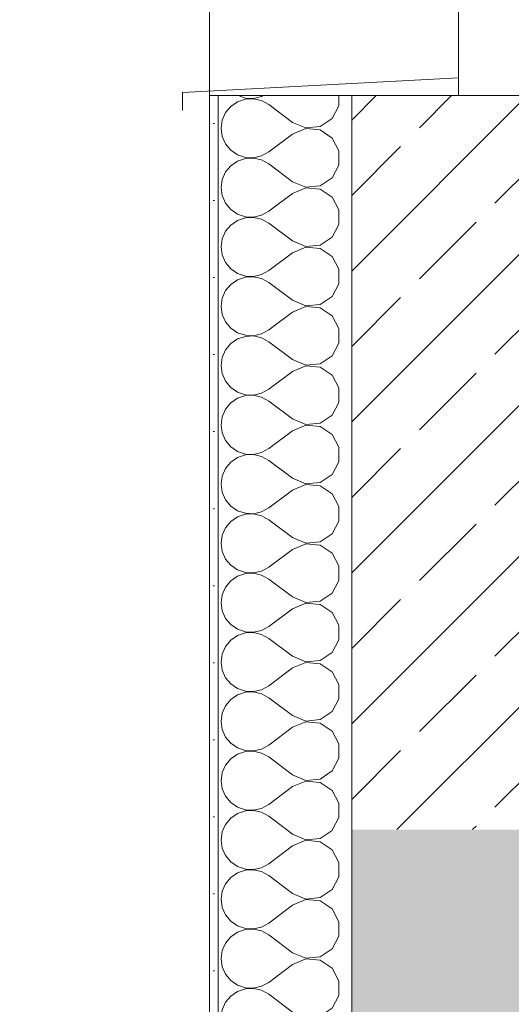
# Model space of a CAD drawing. Header units: metres. Extents: x -17.8 to 3.6, y -5.9 to 16.3.
# Tile 29 of 77: x -14.068 to -13.516, y 9.749 to 10.855. Entities that reach past the tile are written whole.
import ezdxf

# ---------------------------------------------------------------- set-up
doc = ezdxf.new("R2010")
doc.units = ezdxf.units.M
doc.header["$MEASUREMENT"] = 0
doc.linetypes.add('Wipeout_Contour', pattern=[1, 0, -1])
for name, color, linetype in [('152 - Bemaßung_ Beschriftung.Ausbau', 7, 'Continuous'), ('603 - Struktur.Bodenplatte_ Decke Roh', 7, 'Continuous'), ('604 - Struktur.Wand Aussen', 7, 'Continuous')]:
    doc.layers.add(name, color=color, linetype=linetype)
doc.styles.add('ERSTELLTER_STIL_1', font='txt')
doc.dimstyles.new('ERSTELLTER_STIL__1', dxfattribs={"dimtxt": 0.1, "dimasz": 0.0532, "dimexe": 0.18, "dimexo": 0.0625, "dimgap": 0, "dimtad": 1, "dimzin": 0, "dimdsep": 46, "dimtxsty": 'ERSTELLTER_STIL_1', "dimblk": 'ARROWHEAD_2', "dimblk1": 'ARROWHEAD_2', "dimblk2": 'ARROWHEAD_2', "dimcen": 0.09, "dimse1": 1, "dimse2": 1, "dimclrd": 7, "dimclre": 7, "dimclrt": 7, "dimazin": 0, "dimtfac": 1, "dimtdec": 4, "dimtmove": 0, "dimatfit": 3, "dimfxl": 1, "dimtolj": 1, "dimtzin": 0, "dimarcsym": 0})
doc.dimstyles.new('ERSTELLTER_STIL__2', dxfattribs={"dimtxt": 0.1, "dimasz": 0.0532, "dimexe": 0.18, "dimexo": 0.0625, "dimgap": 0, "dimtad": 1, "dimtih": 1, "dimtoh": 1, "dimzin": 0, "dimdsep": 46, "dimtxsty": 'ERSTELLTER_STIL_1', "dimblk": 'ARROWHEAD_2', "dimblk1": 'ARROWHEAD_2', "dimblk2": 'ARROWHEAD_2', "dimcen": 0.09, "dimse1": 1, "dimse2": 1, "dimclrd": 7, "dimclre": 7, "dimclrt": 7, "dimazin": 0, "dimtfac": 1, "dimtdec": 4, "dimtmove": 0, "dimatfit": 3, "dimfxl": 1, "dimtolj": 1, "dimtzin": 0, "dimarcsym": 0})
pattern_1 = [(0, (0, 0), (0, 0.08660254), [0, -0.05]), (0, (0.025, 0.0433), (0, 0.08660254), [0, -0.05])]
pattern_2 = [(45, (0, 0), (-0.0848528, 0.0848528), []), (45, (-0.04243, 0.04243), (-0.0848528, 0.0848528), [0.09, -0.03])]

# ---------------------------------------------------------------- blocks, each defined once
blk = doc.blocks.new('*X10')
at = {"layer": '604 - Struktur.Wand Aussen', "color": 7, "linetype": 'Continuous', "lineweight": 5}
for p, q in [((-13.8404, 9.9424), (-13.8417, 9.9333)), ((-13.8393, 9.945), (-13.8404, 9.9424)), ((-13.7617, 9.94), (-13.7683, 9.945)), ((-13.7617, 9.94), (-13.7467, 9.9337)), ((-13.7305, 9.9352), (-13.717, 9.9442)), ((-13.717, 9.9442), (-13.7166, 9.945)), ((-13.8417, 9.9333), (-13.8404, 9.9242)), ((-13.7467, 9.933), (-13.7617, 9.9267)), ((-13.7467, 9.9337), (-13.7305, 9.9352)), ((-13.7305, 9.9314), (-13.7467, 9.933)), ((-13.717, 9.9224), (-13.7305, 9.9314)), ((-13.8404, 9.9242), (-13.8367, 9.9158)), ((-13.7617, 9.9267), (-13.7883, 9.9067)), ((-13.7093, 9.9081), (-13.717, 9.9224)), ((-13.8367, 9.9158), (-13.8308, 9.9087)), ((-13.8308, 9.9087), (-13.8232, 9.9035)), ((-13.7964, 9.9022), (-13.7883, 9.9067)), ((-13.7093, 9.8919), (-13.7093, 9.9081)), ((-13.8232, 9.8965), (-13.8308, 9.8913)), ((-13.8232, 9.9035), (-13.8145, 9.9006)), ((-13.8145, 9.8994), (-13.8232, 9.8965)), ((-13.8145, 9.9006), (-13.8053, 9.9001)), ((-13.8053, 9.8999), (-13.8145, 9.8994)), ((-13.8053, 9.9001), (-13.7964, 9.9022)), ((-13.7964, 9.8978), (-13.8053, 9.8999)), ((-13.7883, 9.8933), (-13.7964, 9.8978)), ((-13.8367, 9.8842), (-13.8404, 9.8758)), ((-13.8308, 9.8913), (-13.8367, 9.8842)), ((-13.7617, 9.8733), (-13.7883, 9.8933)), ((-13.717, 9.8776), (-13.7093, 9.8919)), ((-13.8404, 9.8758), (-13.8417, 9.8667)), ((-13.7617, 9.8733), (-13.7467, 9.867)), ((-13.7305, 9.8686), (-13.717, 9.8776)), ((-13.8417, 9.8667), (-13.8404, 9.8576)), ((-13.7467, 9.8663), (-13.7617, 9.86)), ((-13.7467, 9.867), (-13.7305, 9.8686)), ((-13.7305, 9.8648), (-13.7467, 9.8663)), ((-13.717, 9.8558), (-13.7305, 9.8648)), ((-13.8404, 9.8576), (-13.8367, 9.8491)), ((-13.7617, 9.86), (-13.7883, 9.84)), ((-13.7093, 9.8415), (-13.717, 9.8558)), ((-13.8367, 9.8491), (-13.8308, 9.8421)), ((-13.8308, 9.8421), (-13.8232, 9.8369)), ((-13.7964, 9.8355), (-13.7883, 9.84)), ((-13.7093, 9.8252), (-13.7093, 9.8415)), ((-13.8232, 9.8298), (-13.8308, 9.8246)), ((-13.8232, 9.8369), (-13.8145, 9.8339)), ((-13.8145, 9.8328), (-13.8232, 9.8298)), ((-13.8145, 9.8339), (-13.8053, 9.8335)), ((-13.8053, 9.8332), (-13.8145, 9.8328)), ((-13.8053, 9.8335), (-13.7964, 9.8355)), ((-13.7964, 9.8311), (-13.8053, 9.8332)), ((-13.7883, 9.8267), (-13.7964, 9.8311)), ((-13.8367, 9.8175), (-13.8404, 9.8091)), ((-13.8308, 9.8246), (-13.8367, 9.8175)), ((-13.7617, 9.8067), (-13.7883, 9.8267)), ((-13.717, 9.8109), (-13.7093, 9.8252)), ((-13.8404, 9.8091), (-13.8417, 9.8)), ((-13.7617, 9.8067), (-13.7467, 9.8004)), ((-13.7305, 9.8019), (-13.717, 9.8109)), ((-13.8417, 9.8), (-13.8404, 9.7909)), ((-13.7467, 9.7996), (-13.7617, 9.7933)), ((-13.7467, 9.8004), (-13.7305, 9.8019)), ((-13.7305, 9.7981), (-13.7467, 9.7996)), ((-13.717, 9.7891), (-13.7305, 9.7981)), ((-13.8404, 9.7909), (-13.8367, 9.7825)), ((-13.7617, 9.7933), (-13.7883, 9.7733)), ((-13.7093, 9.7748), (-13.717, 9.7891)), ((-13.8367, 9.7825), (-13.8308, 9.7754)), ((-13.8308, 9.7754), (-13.8232, 9.7702)), ((-13.7964, 9.7689), (-13.7883, 9.7733)), ((-13.7093, 9.7585), (-13.7093, 9.7748)), ((-13.8232, 9.7631), (-13.8308, 9.7579)), ((-13.8232, 9.7702), (-13.8145, 9.7672)), ((-13.8145, 9.7661), (-13.8232, 9.7631)), ((-13.8145, 9.7672), (-13.8053, 9.7668)), ((-13.8053, 9.7665), (-13.8145, 9.7661)), ((-13.8053, 9.7668), (-13.7964, 9.7689)), ((-13.7964, 9.7645), (-13.8053, 9.7665)), ((-13.7883, 9.76), (-13.7964, 9.7645)), ((-13.8367, 9.7509), (-13.8404, 9.7424)), ((-13.8308, 9.7579), (-13.8367, 9.7509)), ((-13.7617, 9.74), (-13.7883, 9.76)), ((-13.717, 9.7442), (-13.7093, 9.7585)), ((-13.8404, 9.7424), (-13.8417, 9.7333)), ((-13.7617, 9.74), (-13.7467, 9.7337)), ((-13.7305, 9.7352), (-13.717, 9.7442)), ((-13.8417, 9.7333), (-13.8404, 9.7242)), ((-13.7467, 9.733), (-13.7617, 9.7267)), ((-13.7467, 9.7337), (-13.7305, 9.7352)), ((-13.7305, 9.7314), (-13.7467, 9.733)), ((-13.717, 9.7224), (-13.7305, 9.7314)), ((-13.8404, 9.7242), (-13.8367, 9.7158)), ((-13.7617, 9.7267), (-13.7883, 9.7067)), ((-13.7093, 9.7081), (-13.717, 9.7224)), ((-13.8367, 9.7158), (-13.8308, 9.7087)), ((-13.8308, 9.7087), (-13.8232, 9.7035)), ((-13.7964, 9.7022), (-13.7883, 9.7067)), ((-13.7093, 9.6919), (-13.7093, 9.7081)), ((-13.8232, 9.6965), (-13.8308, 9.6913)), ((-13.8232, 9.7035), (-13.8145, 9.7006)), ((-13.8145, 9.6994), (-13.8232, 9.6965)), ((-13.8145, 9.7006), (-13.8053, 9.7001)), ((-13.8053, 9.6999), (-13.8145, 9.6994)), ((-13.8053, 9.7001), (-13.7964, 9.7022)), ((-13.7964, 9.6978), (-13.8053, 9.6999)), ((-13.7883, 9.6933), (-13.7964, 9.6978)), ((-13.8367, 9.6842), (-13.8404, 9.6758)), ((-13.8308, 9.6913), (-13.8367, 9.6842)), ((-13.7617, 9.6733), (-13.7883, 9.6933)), ((-13.717, 9.6776), (-13.7093, 9.6919)), ((-13.8404, 9.6758), (-13.8417, 9.6667)), ((-13.7617, 9.6733), (-13.7467, 9.667)), ((-13.7305, 9.6686), (-13.717, 9.6776)), ((-13.8417, 9.6667), (-13.8404, 9.6576)), ((-13.7467, 9.6663), (-13.7617, 9.66)), ((-13.7467, 9.667), (-13.7305, 9.6686)), ((-13.7305, 9.6648), (-13.7467, 9.6663)), ((-13.717, 9.6558), (-13.7305, 9.6648)), ((-13.8404, 9.6576), (-13.8367, 9.6491)), ((-13.7617, 9.66), (-13.7883, 9.64)), ((-13.7093, 9.6415), (-13.717, 9.6558)), ((-13.8367, 9.6491), (-13.8308, 9.6421)), ((-13.8308, 9.6421), (-13.8232, 9.6369)), ((-13.7964, 9.6355), (-13.7883, 9.64)), ((-13.7093, 9.6252), (-13.7093, 9.6415)), ((-13.8232, 9.6298), (-13.8308, 9.6246)), ((-13.8232, 9.6369), (-13.8145, 9.6339)), ((-13.8145, 9.6328), (-13.8232, 9.6298)), ((-13.8145, 9.6339), (-13.8053, 9.6335)), ((-13.8053, 9.6332), (-13.8145, 9.6328)), ((-13.8053, 9.6335), (-13.7964, 9.6355)), ((-13.7964, 9.6311), (-13.8053, 9.6332)), ((-13.7883, 9.6267), (-13.7964, 9.6311)), ((-13.8367, 9.6175), (-13.8404, 9.6091)), ((-13.8308, 9.6246), (-13.8367, 9.6175)), ((-13.7617, 9.6067), (-13.7883, 9.6267)), ((-13.717, 9.6109), (-13.7093, 9.6252)), ((-13.8404, 9.6091), (-13.8417, 9.6)), ((-13.7617, 9.6067), (-13.7467, 9.6004)), ((-13.7305, 9.6019), (-13.717, 9.6109)), ((-13.8417, 9.6), (-13.8404, 9.5909)), ((-13.7467, 9.5996), (-13.7617, 9.5933)), ((-13.7467, 9.6004), (-13.7305, 9.6019)), ((-13.7305, 9.5981), (-13.7467, 9.5996)), ((-13.717, 9.5891), (-13.7305, 9.5981)), ((-13.8404, 9.5909), (-13.8367, 9.5825)), ((-13.7617, 9.5933), (-13.7883, 9.5733)), ((-13.7093, 9.5748), (-13.717, 9.5891)), ((-13.8367, 9.5825), (-13.8308, 9.5754)), ((-13.8308, 9.5754), (-13.8232, 9.5702)), ((-13.7964, 9.5689), (-13.7883, 9.5733)), ((-13.7093, 9.5585), (-13.7093, 9.5748)), ((-13.8232, 9.5631), (-13.8308, 9.5579)), ((-13.8232, 9.5702), (-13.8145, 9.5672)), ((-13.8145, 9.5661), (-13.8232, 9.5631)), ((-13.8145, 9.5672), (-13.8053, 9.5668)), ((-13.8053, 9.5665), (-13.8145, 9.5661)), ((-13.8053, 9.5668), (-13.7964, 9.5689)), ((-13.7964, 9.5645), (-13.8053, 9.5665)), ((-13.7883, 9.56), (-13.7964, 9.5645)), ((-13.8308, 9.5579), (-13.8367, 9.5509)), ((-13.7617, 9.54), (-13.7883, 9.56)), ((-13.717, 9.5442), (-13.7093, 9.5585)), ((-13.8404, 9.5424), (-13.8417, 9.5333)), ((-13.8367, 9.5509), (-13.8404, 9.5424)), ((-13.7617, 9.54), (-13.7467, 9.5337)), ((-13.7305, 9.5352), (-13.717, 9.5442)), ((-13.8417, 9.5333), (-13.8404, 9.5242)), ((-13.7467, 9.533), (-13.7617, 9.5267)), ((-13.7467, 9.5337), (-13.7305, 9.5352)), ((-13.7305, 9.5314), (-13.7467, 9.533)), ((-13.717, 9.5224), (-13.7305, 9.5314)), ((-13.8404, 9.5242), (-13.8367, 9.5158)), ((-13.7617, 9.5267), (-13.7883, 9.5067)), ((-13.7093, 9.5081), (-13.717, 9.5224)), ((-13.8367, 9.5158), (-13.8308, 9.5087)), ((-13.8308, 9.5087), (-13.8232, 9.5035)), ((-13.7093, 9.4919), (-13.7093, 9.5081)), ((-13.8232, 9.4965), (-13.8308, 9.4913)), ((-13.8232, 9.5035), (-13.8145, 9.5006)), ((-13.8145, 9.4994), (-13.8232, 9.4965)), ((-13.8145, 9.5006), (-13.8053, 9.5001)), ((-13.8053, 9.4999), (-13.8145, 9.4994)), ((-13.8053, 9.5001), (-13.7964, 9.5022)), ((-13.7964, 9.4978), (-13.8053, 9.4999)), ((-13.7964, 9.5022), (-13.7883, 9.5067)), ((-13.7883, 9.4933), (-13.7964, 9.4978)), ((-13.8308, 9.4913), (-13.8367, 9.4842)), ((-13.7617, 9.4733), (-13.7883, 9.4933)), ((-13.717, 9.4776), (-13.7093, 9.4919)), ((-13.8404, 9.4758), (-13.8417, 9.4667)), ((-13.8367, 9.4842), (-13.8404, 9.4758)), ((-13.7305, 9.4686), (-13.717, 9.4776)), ((-13.8417, 9.4667), (-13.8404, 9.4576)), ((-13.7617, 9.4733), (-13.7467, 9.467)), ((-13.7467, 9.4663), (-13.7617, 9.46)), ((-13.7467, 9.467), (-13.7305, 9.4686)), ((-13.7305, 9.4648), (-13.7467, 9.4663)), ((-13.717, 9.4558), (-13.7305, 9.4648)), ((-13.8404, 9.4576), (-13.8367, 9.4491)), ((-13.7617, 9.46), (-13.7883, 9.44)), ((-13.7093, 9.4415), (-13.717, 9.4558)), ((-13.8367, 9.4491), (-13.8308, 9.4421)), ((-13.8308, 9.4421), (-13.8232, 9.4369)), ((-13.7093, 9.4252), (-13.7093, 9.4415)), ((-13.8232, 9.4298), (-13.8308, 9.4246)), ((-13.8232, 9.4369), (-13.8145, 9.4339)), ((-13.8145, 9.4328), (-13.8232, 9.4298)), ((-13.8145, 9.4339), (-13.8053, 9.4335)), ((-13.8053, 9.4332), (-13.8145, 9.4328)), ((-13.8053, 9.4335), (-13.7964, 9.4355)), ((-13.7964, 9.4311), (-13.8053, 9.4332)), ((-13.7964, 9.4355), (-13.7883, 9.44)), ((-13.7883, 9.4267), (-13.7964, 9.4311)), ((-13.8308, 9.4246), (-13.8367, 9.4175)), ((-13.7617, 9.4067), (-13.7883, 9.4267)), ((-13.717, 9.4109), (-13.7093, 9.4252)), ((-13.8404, 9.4091), (-13.8417, 9.4)), ((-13.8367, 9.4175), (-13.8404, 9.4091)), ((-13.7305, 9.4019), (-13.717, 9.4109)), ((-13.8417, 9.4), (-13.8404, 9.3909)), ((-13.7617, 9.4067), (-13.7467, 9.4004)), ((-13.7467, 9.3996), (-13.7617, 9.3933)), ((-13.7467, 9.4004), (-13.7305, 9.4019)), ((-13.7305, 9.3981), (-13.7467, 9.3996)), ((-13.717, 9.3891), (-13.7305, 9.3981)), ((-13.8404, 9.3909), (-13.8367, 9.3825)), ((-13.7617, 9.3933), (-13.7861, 9.375)), ((-13.7095, 9.375), (-13.717, 9.3891)), ((-13.8367, 9.3825), (-13.8308, 9.3754)), ((-13.8308, 9.3754), (-13.8302, 9.375))]:
    blk.add_line(p, q, dxfattribs=at)
blk = doc.blocks.new('*X14')
at = {"layer": '604 - Struktur.Wand Aussen', "color": 7, "linetype": 'Continuous', "lineweight": 5}
for p, q in [((-13.8227, 10.77), (-13.8145, 10.7672)), ((-13.8053, 10.7668), (-13.7964, 10.7689)), ((-13.7964, 10.7689), (-13.7944, 10.77)), ((-13.7093, 10.7585), (-13.7093, 10.77)), ((-13.8308, 10.7579), (-13.8367, 10.7509)), ((-13.8232, 10.7631), (-13.8308, 10.7579)), ((-13.8145, 10.7661), (-13.8232, 10.7631)), ((-13.8145, 10.7672), (-13.8053, 10.7668)), ((-13.8053, 10.7665), (-13.8145, 10.7661)), ((-13.7964, 10.7645), (-13.8053, 10.7665)), ((-13.7883, 10.76), (-13.7964, 10.7645)), ((-13.7617, 10.74), (-13.7883, 10.76)), ((-13.717, 10.7442), (-13.7093, 10.7585)), ((-13.8367, 10.7509), (-13.8404, 10.7424)), ((-13.8404, 10.7424), (-13.8417, 10.7333)), ((-13.7617, 10.74), (-13.7467, 10.7337)), ((-13.7305, 10.7352), (-13.717, 10.7442)), ((-13.8417, 10.7333), (-13.8404, 10.7242)), ((-13.8404, 10.7242), (-13.8367, 10.7158)), ((-13.7617, 10.7267), (-13.7883, 10.7067)), ((-13.7467, 10.733), (-13.7617, 10.7267)), ((-13.7467, 10.7337), (-13.7305, 10.7352)), ((-13.7305, 10.7314), (-13.7467, 10.733)), ((-13.717, 10.7224), (-13.7305, 10.7314)), ((-13.8367, 10.7158), (-13.8308, 10.7087)), ((-13.7093, 10.7081), (-13.717, 10.7224)), ((-13.8308, 10.7087), (-13.8232, 10.7035)), ((-13.8232, 10.7035), (-13.8145, 10.7006)), ((-13.8053, 10.7001), (-13.7964, 10.7022)), ((-13.7964, 10.7022), (-13.7883, 10.7067)), ((-13.7093, 10.6919), (-13.7093, 10.7081)), ((-13.8308, 10.6913), (-13.8367, 10.6842)), ((-13.8232, 10.6965), (-13.8308, 10.6913)), ((-13.8145, 10.6994), (-13.8232, 10.6965)), ((-13.8145, 10.7006), (-13.8053, 10.7001)), ((-13.8053, 10.6999), (-13.8145, 10.6994)), ((-13.7964, 10.6978), (-13.8053, 10.6999)), ((-13.7883, 10.6933), (-13.7964, 10.6978)), ((-13.7617, 10.6733), (-13.7883, 10.6933)), ((-13.717, 10.6776), (-13.7093, 10.6919)), ((-13.8367, 10.6842), (-13.8404, 10.6758)), ((-13.8404, 10.6758), (-13.8417, 10.6667)), ((-13.7617, 10.6733), (-13.7467, 10.667)), ((-13.7305, 10.6686), (-13.717, 10.6776)), ((-13.8417, 10.6667), (-13.8404, 10.6576)), ((-13.7617, 10.66), (-13.7883, 10.64)), ((-13.7467, 10.6663), (-13.7617, 10.66)), ((-13.7467, 10.667), (-13.7305, 10.6686)), ((-13.7305, 10.6648), (-13.7467, 10.6663)), ((-13.717, 10.6558), (-13.7305, 10.6648)), ((-13.8404, 10.6576), (-13.8367, 10.6491)), ((-13.8367, 10.6491), (-13.8308, 10.6421)), ((-13.7093, 10.6415), (-13.717, 10.6558)), ((-13.8308, 10.6421), (-13.8232, 10.6369)), ((-13.8232, 10.6369), (-13.8145, 10.6339)), ((-13.7964, 10.6355), (-13.7883, 10.64)), ((-13.7093, 10.6252), (-13.7093, 10.6415)), ((-13.8308, 10.6246), (-13.8367, 10.6175)), ((-13.8232, 10.6298), (-13.8308, 10.6246)), ((-13.8145, 10.6328), (-13.8232, 10.6298)), ((-13.8145, 10.6339), (-13.8053, 10.6335)), ((-13.8053, 10.6332), (-13.8145, 10.6328)), ((-13.8053, 10.6335), (-13.7964, 10.6355)), ((-13.7964, 10.6311), (-13.8053, 10.6332)), ((-13.7883, 10.6267), (-13.7964, 10.6311)), ((-13.7617, 10.6067), (-13.7883, 10.6267)), ((-13.717, 10.6109), (-13.7093, 10.6252)), ((-13.8367, 10.6175), (-13.8404, 10.6091)), ((-13.8404, 10.6091), (-13.8417, 10.6)), ((-13.7617, 10.6067), (-13.7467, 10.6004)), ((-13.7305, 10.6019), (-13.717, 10.6109)), ((-13.8417, 10.6), (-13.8404, 10.5909)), ((-13.7617, 10.5933), (-13.7883, 10.5733)), ((-13.7467, 10.5996), (-13.7617, 10.5933)), ((-13.7467, 10.6004), (-13.7305, 10.6019)), ((-13.7305, 10.5981), (-13.7467, 10.5996)), ((-13.717, 10.5891), (-13.7305, 10.5981)), ((-13.8404, 10.5909), (-13.8367, 10.5825)), ((-13.8367, 10.5825), (-13.8308, 10.5754)), ((-13.7093, 10.5748), (-13.717, 10.5891)), ((-13.8308, 10.5754), (-13.8232, 10.5702)), ((-13.8232, 10.5702), (-13.8145, 10.5672)), ((-13.7964, 10.5689), (-13.7883, 10.5733)), ((-13.7093, 10.5585), (-13.7093, 10.5748)), ((-13.8232, 10.5631), (-13.8308, 10.5579)), ((-13.8145, 10.5661), (-13.8232, 10.5631)), ((-13.8145, 10.5672), (-13.8053, 10.5668)), ((-13.8053, 10.5665), (-13.8145, 10.5661)), ((-13.8053, 10.5668), (-13.7964, 10.5689)), ((-13.7964, 10.5645), (-13.8053, 10.5665)), ((-13.7883, 10.56), (-13.7964, 10.5645)), ((-13.7617, 10.54), (-13.7883, 10.56)), ((-13.717, 10.5442), (-13.7093, 10.5585)), ((-13.8367, 10.5509), (-13.8404, 10.5424)), ((-13.8308, 10.5579), (-13.8367, 10.5509)), ((-13.8404, 10.5424), (-13.8417, 10.5333)), ((-13.7617, 10.54), (-13.7467, 10.5337)), ((-13.7305, 10.5352), (-13.717, 10.5442)), ((-13.8417, 10.5333), (-13.8404, 10.5242)), ((-13.7617, 10.5267), (-13.7883, 10.5067)), ((-13.7467, 10.533), (-13.7617, 10.5267)), ((-13.7467, 10.5337), (-13.7305, 10.5352)), ((-13.7305, 10.5314), (-13.7467, 10.533)), ((-13.717, 10.5224), (-13.7305, 10.5314)), ((-13.8404, 10.5242), (-13.8367, 10.5158)), ((-13.8367, 10.5158), (-13.8308, 10.5087)), ((-13.7093, 10.5081), (-13.717, 10.5224)), ((-13.8308, 10.5087), (-13.8232, 10.5035)), ((-13.8232, 10.5035), (-13.8145, 10.5006)), ((-13.7964, 10.5022), (-13.7883, 10.5067)), ((-13.7093, 10.4919), (-13.7093, 10.5081)), ((-13.8232, 10.4965), (-13.8308, 10.4913)), ((-13.8145, 10.4994), (-13.8232, 10.4965)), ((-13.8145, 10.5006), (-13.8053, 10.5001)), ((-13.8053, 10.4999), (-13.8145, 10.4994)), ((-13.8053, 10.5001), (-13.7964, 10.5022)), ((-13.7964, 10.4978), (-13.8053, 10.4999)), ((-13.7883, 10.4933), (-13.7964, 10.4978)), ((-13.7617, 10.4733), (-13.7883, 10.4933)), ((-13.717, 10.4776), (-13.7093, 10.4919)), ((-13.8367, 10.4842), (-13.8404, 10.4758)), ((-13.8308, 10.4913), (-13.8367, 10.4842)), ((-13.8404, 10.4758), (-13.8417, 10.4667)), ((-13.7617, 10.4733), (-13.7467, 10.467)), ((-13.7305, 10.4686), (-13.717, 10.4776)), ((-13.8417, 10.4667), (-13.8404, 10.4576)), ((-13.7617, 10.46), (-13.7883, 10.44)), ((-13.7467, 10.4663), (-13.7617, 10.46)), ((-13.7467, 10.467), (-13.7305, 10.4686)), ((-13.7305, 10.4648), (-13.7467, 10.4663)), ((-13.717, 10.4558), (-13.7305, 10.4648)), ((-13.8404, 10.4576), (-13.8367, 10.4491)), ((-13.8367, 10.4491), (-13.8308, 10.4421)), ((-13.7093, 10.4415), (-13.717, 10.4558)), ((-13.8308, 10.4421), (-13.8232, 10.4369)), ((-13.8232, 10.4369), (-13.8145, 10.4339)), ((-13.7964, 10.4355), (-13.7883, 10.44)), ((-13.7093, 10.4252), (-13.7093, 10.4415)), ((-13.8232, 10.4298), (-13.8308, 10.4246)), ((-13.8145, 10.4328), (-13.8232, 10.4298)), ((-13.8145, 10.4339), (-13.8053, 10.4335)), ((-13.8053, 10.4332), (-13.8145, 10.4328)), ((-13.8053, 10.4335), (-13.7964, 10.4355)), ((-13.7964, 10.4311), (-13.8053, 10.4332)), ((-13.7883, 10.4267), (-13.7964, 10.4311)), ((-13.7617, 10.4067), (-13.7883, 10.4267)), ((-13.8367, 10.4175), (-13.8404, 10.4091)), ((-13.8308, 10.4246), (-13.8367, 10.4175)), ((-13.717, 10.4109), (-13.7093, 10.4252)), ((-13.8404, 10.4091), (-13.8417, 10.4)), ((-13.7617, 10.4067), (-13.7467, 10.4004)), ((-13.7305, 10.4019), (-13.717, 10.4109)), ((-13.8417, 10.4), (-13.8404, 10.3909)), ((-13.7617, 10.3933), (-13.7883, 10.3733)), ((-13.7467, 10.3996), (-13.7617, 10.3933)), ((-13.7467, 10.4004), (-13.7305, 10.4019)), ((-13.7305, 10.3981), (-13.7467, 10.3996)), ((-13.717, 10.3891), (-13.7305, 10.3981)), ((-13.8404, 10.3909), (-13.8367, 10.3825)), ((-13.8367, 10.3825), (-13.8308, 10.3754)), ((-13.7093, 10.3748), (-13.717, 10.3891)), ((-13.8308, 10.3754), (-13.8232, 10.3702)), ((-13.8232, 10.3702), (-13.8145, 10.3672)), ((-13.7964, 10.3689), (-13.7883, 10.3733)), ((-13.7093, 10.3585), (-13.7093, 10.3748)), ((-13.8232, 10.3631), (-13.8308, 10.3579)), ((-13.8145, 10.3661), (-13.8232, 10.3631)), ((-13.8145, 10.3672), (-13.8053, 10.3668)), ((-13.8053, 10.3665), (-13.8145, 10.3661)), ((-13.8053, 10.3668), (-13.7964, 10.3689)), ((-13.7964, 10.3645), (-13.8053, 10.3665)), ((-13.7883, 10.36), (-13.7964, 10.3645)), ((-13.7617, 10.34), (-13.7883, 10.36)), ((-13.8367, 10.3509), (-13.8404, 10.3424)), ((-13.8308, 10.3579), (-13.8367, 10.3509)), ((-13.717, 10.3442), (-13.7093, 10.3585)), ((-13.8404, 10.3424), (-13.8417, 10.3333)), ((-13.7617, 10.34), (-13.7467, 10.3337)), ((-13.7305, 10.3352), (-13.717, 10.3442)), ((-13.8417, 10.3333), (-13.8404, 10.3242)), ((-13.7617, 10.3267), (-13.7883, 10.3067)), ((-13.7467, 10.333), (-13.7617, 10.3267)), ((-13.7467, 10.3337), (-13.7305, 10.3352)), ((-13.7305, 10.3314), (-13.7467, 10.333)), ((-13.717, 10.3224), (-13.7305, 10.3314)), ((-13.8404, 10.3242), (-13.8367, 10.3158)), ((-13.8367, 10.3158), (-13.8308, 10.3087)), ((-13.7093, 10.3081), (-13.717, 10.3224)), ((-13.8308, 10.3087), (-13.8232, 10.3035)), ((-13.7964, 10.3022), (-13.7883, 10.3067)), ((-13.7093, 10.2919), (-13.7093, 10.3081)), ((-13.8232, 10.2965), (-13.8308, 10.2913)), ((-13.8232, 10.3035), (-13.8145, 10.3006)), ((-13.8145, 10.2994), (-13.8232, 10.2965)), ((-13.8145, 10.3006), (-13.8053, 10.3001)), ((-13.8053, 10.2999), (-13.8145, 10.2994)), ((-13.8053, 10.3001), (-13.7964, 10.3022)), ((-13.7964, 10.2978), (-13.8053, 10.2999)), ((-13.7883, 10.2933), (-13.7964, 10.2978)), ((-13.7617, 10.2733), (-13.7883, 10.2933)), ((-13.8367, 10.2842), (-13.8404, 10.2758)), ((-13.8308, 10.2913), (-13.8367, 10.2842)), ((-13.717, 10.2776), (-13.7093, 10.2919)), ((-13.8404, 10.2758), (-13.8417, 10.2667)), ((-13.7617, 10.2733), (-13.7467, 10.267)), ((-13.7305, 10.2686), (-13.717, 10.2776)), ((-13.8417, 10.2667), (-13.8404, 10.2576)), ((-13.7617, 10.26), (-13.7883, 10.24)), ((-13.7467, 10.2663), (-13.7617, 10.26)), ((-13.7467, 10.267), (-13.7305, 10.2686)), ((-13.7305, 10.2648), (-13.7467, 10.2663)), ((-13.717, 10.2558), (-13.7305, 10.2648)), ((-13.8404, 10.2576), (-13.8367, 10.2491)), ((-13.8367, 10.2491), (-13.8308, 10.2421)), ((-13.7093, 10.2415), (-13.717, 10.2558)), ((-13.8308, 10.2421), (-13.8232, 10.2369)), ((-13.7964, 10.2355), (-13.7883, 10.24)), ((-13.7093, 10.2252), (-13.7093, 10.2415)), ((-13.8232, 10.2298), (-13.8308, 10.2246)), ((-13.8232, 10.2369), (-13.8145, 10.2339)), ((-13.8145, 10.2328), (-13.8232, 10.2298)), ((-13.8145, 10.2339), (-13.8053, 10.2335)), ((-13.8053, 10.2332), (-13.8145, 10.2328)), ((-13.8053, 10.2335), (-13.7964, 10.2355)), ((-13.7964, 10.2311), (-13.8053, 10.2332)), ((-13.7883, 10.2267), (-13.7964, 10.2311)), ((-13.7617, 10.2067), (-13.7883, 10.2267)), ((-13.8367, 10.2175), (-13.8404, 10.2091)), ((-13.8308, 10.2246), (-13.8367, 10.2175)), ((-13.717, 10.2109), (-13.7093, 10.2252)), ((-13.8404, 10.2091), (-13.8417, 10.2)), ((-13.7617, 10.2067), (-13.7467, 10.2004)), ((-13.7305, 10.2019), (-13.717, 10.2109)), ((-13.8417, 10.2), (-13.8404, 10.1909)), ((-13.7617, 10.1933), (-13.7883, 10.1733)), ((-13.7467, 10.1996), (-13.7617, 10.1933)), ((-13.7467, 10.2004), (-13.7305, 10.2019)), ((-13.7305, 10.1981), (-13.7467, 10.1996)), ((-13.717, 10.1891), (-13.7305, 10.1981)), ((-13.8404, 10.1909), (-13.8367, 10.1825)), ((-13.8367, 10.1825), (-13.8308, 10.1754)), ((-13.7093, 10.1748), (-13.717, 10.1891)), ((-13.8308, 10.1754), (-13.8232, 10.1702)), ((-13.7964, 10.1689), (-13.7883, 10.1733)), ((-13.7093, 10.1585), (-13.7093, 10.1748)), ((-13.8232, 10.1631), (-13.8308, 10.1579)), ((-13.8232, 10.1702), (-13.8145, 10.1672)), ((-13.8145, 10.1661), (-13.8232, 10.1631)), ((-13.8145, 10.1672), (-13.8053, 10.1668)), ((-13.8053, 10.1665), (-13.8145, 10.1661)), ((-13.8053, 10.1668), (-13.7964, 10.1689)), ((-13.7964, 10.1645), (-13.8053, 10.1665)), ((-13.7883, 10.16), (-13.7964, 10.1645)), ((-13.7617, 10.14), (-13.7883, 10.16)), ((-13.8367, 10.1509), (-13.8404, 10.1424)), ((-13.8308, 10.1579), (-13.8367, 10.1509)), ((-13.717, 10.1442), (-13.7093, 10.1585)), ((-13.8404, 10.1424), (-13.8417, 10.1333)), ((-13.7617, 10.14), (-13.7467, 10.1337)), ((-13.7305, 10.1352), (-13.717, 10.1442)), ((-13.8417, 10.1333), (-13.8404, 10.1242)), ((-13.7617, 10.1267), (-13.7883, 10.1067)), ((-13.7467, 10.133), (-13.7617, 10.1267)), ((-13.7467, 10.1337), (-13.7305, 10.1352)), ((-13.7305, 10.1314), (-13.7467, 10.133)), ((-13.717, 10.1224), (-13.7305, 10.1314)), ((-13.8404, 10.1242), (-13.8367, 10.1158)), ((-13.8367, 10.1158), (-13.8308, 10.1087)), ((-13.7093, 10.1081), (-13.717, 10.1224)), ((-13.8308, 10.1087), (-13.8232, 10.1035)), ((-13.7964, 10.1022), (-13.7883, 10.1067)), ((-13.7093, 10.0919), (-13.7093, 10.1081)), ((-13.8232, 10.0965), (-13.8308, 10.0913)), ((-13.8232, 10.1035), (-13.8145, 10.1006)), ((-13.8145, 10.0994), (-13.8232, 10.0965)), ((-13.8145, 10.1006), (-13.8053, 10.1001)), ((-13.8053, 10.0999), (-13.8145, 10.0994)), ((-13.8053, 10.1001), (-13.7964, 10.1022)), ((-13.7964, 10.0978), (-13.8053, 10.0999)), ((-13.7883, 10.0933), (-13.7964, 10.0978)), ((-13.8367, 10.0842), (-13.8404, 10.0758)), ((-13.8308, 10.0913), (-13.8367, 10.0842)), ((-13.7617, 10.0733), (-13.7883, 10.0933)), ((-13.717, 10.0776), (-13.7093, 10.0919)), ((-13.8404, 10.0758), (-13.8417, 10.0667)), ((-13.7617, 10.0733), (-13.7467, 10.067)), ((-13.7305, 10.0686), (-13.717, 10.0776)), ((-13.8417, 10.0667), (-13.8404, 10.0576)), ((-13.7467, 10.0663), (-13.7617, 10.06)), ((-13.7467, 10.067), (-13.7305, 10.0686)), ((-13.7305, 10.0648), (-13.7467, 10.0663)), ((-13.717, 10.0558), (-13.7305, 10.0648)), ((-13.8404, 10.0576), (-13.8367, 10.0491)), ((-13.8367, 10.0491), (-13.8308, 10.0421)), ((-13.7617, 10.06), (-13.7883, 10.04)), ((-13.7093, 10.0415), (-13.717, 10.0558)), ((-13.8308, 10.0421), (-13.8232, 10.0369)), ((-13.7964, 10.0355), (-13.7883, 10.04)), ((-13.7093, 10.0252), (-13.7093, 10.0415)), ((-13.8232, 10.0298), (-13.8308, 10.0246)), ((-13.8232, 10.0369), (-13.8145, 10.0339)), ((-13.8145, 10.0328), (-13.8232, 10.0298)), ((-13.8145, 10.0339), (-13.8053, 10.0335)), ((-13.8053, 10.0332), (-13.8145, 10.0328)), ((-13.8053, 10.0335), (-13.7964, 10.0355)), ((-13.7964, 10.0311), (-13.8053, 10.0332)), ((-13.7883, 10.0267), (-13.7964, 10.0311)), ((-13.8367, 10.0175), (-13.8404, 10.0091)), ((-13.8308, 10.0246), (-13.8367, 10.0175)), ((-13.7617, 10.0067), (-13.7883, 10.0267)), ((-13.717, 10.0109), (-13.7093, 10.0252)), ((-13.8404, 10.0091), (-13.8417, 10)), ((-13.7617, 10.0067), (-13.7467, 10.0004)), ((-13.7305, 10.0019), (-13.717, 10.0109)), ((-13.8417, 10), (-13.8404, 9.9909)), ((-13.7467, 9.9996), (-13.7617, 9.9933)), ((-13.7467, 10.0004), (-13.7305, 10.0019)), ((-13.7305, 9.9981), (-13.7467, 9.9996)), ((-13.717, 9.9891), (-13.7305, 9.9981)), ((-13.8404, 9.9909), (-13.8367, 9.9825)), ((-13.7617, 9.9933), (-13.7883, 9.9733)), ((-13.7093, 9.9748), (-13.717, 9.9891)), ((-13.8367, 9.9825), (-13.8308, 9.9754)), ((-13.8308, 9.9754), (-13.8232, 9.9702)), ((-13.7964, 9.9689), (-13.7883, 9.9733)), ((-13.7093, 9.9585), (-13.7093, 9.9748)), ((-13.8232, 9.9631), (-13.8308, 9.9579)), ((-13.8232, 9.9702), (-13.8145, 9.9672)), ((-13.8145, 9.9661), (-13.8232, 9.9631)), ((-13.8145, 9.9672), (-13.8053, 9.9668)), ((-13.8053, 9.9665), (-13.8145, 9.9661)), ((-13.8053, 9.9668), (-13.7964, 9.9689)), ((-13.7964, 9.9645), (-13.8053, 9.9665)), ((-13.7883, 9.96), (-13.7964, 9.9645)), ((-13.8367, 9.9509), (-13.8393, 9.945)), ((-13.8308, 9.9579), (-13.8367, 9.9509)), ((-13.7683, 9.945), (-13.7883, 9.96)), ((-13.7166, 9.945), (-13.7093, 9.9585))]:
    blk.add_line(p, q, dxfattribs=at)
blk = doc.blocks.new('*D60')
at = {"layer": '152 - Bemaßung_ Beschriftung.Ausbau', "color": 7, "linetype": 'Continuous', "lineweight": 5}
for p, q in [((-13.845, 14.7575), (-13.845, 14.8625)), ((-6.85, 14.7575), (-6.85, 14.8625)), ((-13.8248, 14.845), (-13.8652, 14.775)), ((-6.8298, 14.845), (-6.8702, 14.775)), ((-13.8792, 14.81), (-13.845, 14.81)), ((-13.845, 14.81), (-6.85, 14.81))]:
    blk.add_line(p, q, dxfattribs=at)
at = {"layer": '152 - Bemaßung_ Beschriftung.Ausbau', "color": 7, "lineweight": 5, "insert": (-10.5056, 14.8106), "char_height": 0.1, "attachment_point": 7, "style": 'ERSTELLTER_STIL_1'}
blk.add_mtext('\\A1;{\\pql;\\fArial|b0|i0|c0|p38;6,99\\fArial|b0|i0|c0|p38;\\A1{\\H.66x;\\S5^  ;}}', dxfattribs=at)
blk = doc.blocks.new('ARROWHEAD_2')
at = {"color": 0, "linetype": 'Continuous', "lineweight": 0}
for p, q in [((-0.378, -0.655), (0.378, 0.655)), ((0, 0), (-1, 0))]:
    blk.add_line(p, q, dxfattribs=at)
blk = doc.blocks.new('*D92')
at = {"layer": '152 - Bemaßung_ Beschriftung.Ausbau', "color": 7, "linetype": 'Continuous', "lineweight": 5}
for p, q in [((-14.855, 0), (-14.855, 13.3199)), ((-14.89, 0.0202), (-14.82, -0.0202)), ((-14.8025, 0), (-14.9075, 0)), ((-14.855, -1.75), (-14.855, 0)), ((-14.89, -1.7298), (-14.82, -1.7702)), ((-14.8025, -1.75), (-14.9075, -1.75))]:
    blk.add_line(p, q, dxfattribs=at)
at = {"color": 254, "linetype": 'Wipeout_Contour', "lineweight": 0, "ltscale": 59.837338}
blk.add_wipeout([(-14.8563, -1.0268), (-14.8563, -0.7232), (-14.9938, -0.7232), (-14.9938, -1.0268)], dxfattribs=at).dxf.layer = '152 - Bemaßung_ Beschriftung.Ausbau'
at = {"layer": '152 - Bemaßung_ Beschriftung.Ausbau', "color": 7, "lineweight": 5, "insert": (-14.875, -1.008), "char_height": 0.1, "attachment_point": 7, "rotation": 90, "style": 'ERSTELLTER_STIL_1'}
blk.add_mtext('\\A1;{\\pql;\\fArial|b0|i0|c0|p38;1,75}', dxfattribs=at)
blk = doc.blocks.new('*D93')
at = {"layer": '152 - Bemaßung_ Beschriftung.Ausbau', "color": 7, "linetype": 'Continuous', "lineweight": 5}
for p, q in [((-14.855, 13.3199), (-14.855, 13.3541)), ((-14.82, 13.2997), (-14.89, 13.3401)), ((-14.8025, 13.3199), (-14.9075, 13.3199)), ((-14.855, 0), (-14.855, 13.3199)), ((-14.89, 0.0202), (-14.82, -0.0202))]:
    blk.add_line(p, q, dxfattribs=at)
at = {"color": 254, "linetype": 'Wipeout_Contour', "lineweight": 0, "ltscale": 65.424627}
blk.add_wipeout([(-14.8563, 6.4201), (-14.8563, 6.8997), (-14.9938, 6.8997), (-14.9938, 6.4201)], dxfattribs=at).dxf.layer = '152 - Bemaßung_ Beschriftung.Ausbau'
at = {"layer": '152 - Bemaßung_ Beschriftung.Ausbau', "color": 7, "lineweight": 5, "insert": (-14.8556, 6.4389), "char_height": 0.1, "attachment_point": 7, "rotation": 90, "style": 'ERSTELLTER_STIL_1'}
blk.add_mtext('\\A1;{\\pql;\\fArial|b0|i0|c0|p38;13,31\\fArial|b0|i0|c0|p38;\\A1{\\H.66x;\\S99^  ;}}', dxfattribs=at)
blk = doc.blocks.new('*D104')
at = {"layer": '152 - Bemaßung_ Beschriftung.Ausbau', "color": 7, "linetype": 'Continuous', "lineweight": 5}
for p, q in [((-14.39, 10.0202), (-14.32, 9.9798)), ((-14.3025, 10), (-14.4075, 10)), ((-14.355, 9.475), (-14.355, 10)), ((-14.39, 9.4952), (-14.32, 9.4548)), ((-14.3025, 9.475), (-14.4075, 9.475))]:
    blk.add_line(p, q, dxfattribs=at)
at = {"layer": '152 - Bemaßung_ Beschriftung.Ausbau', "color": 7, "lineweight": 5, "insert": (-14.3734, 9.6366), "char_height": 0.1, "attachment_point": 7, "rotation": 90, "style": 'ERSTELLTER_STIL_1'}
blk.add_mtext('\\A1;{\\pql;\\fArial|b0|i0|c0|p38;52\\fArial|b0|i0|c0|p38;\\A1{\\H.66x;\\S5^  ;}}', dxfattribs=at)
at = {"color": 254, "linetype": 'Wipeout_Contour', "lineweight": 0, "ltscale": 69.656087}
blk.add_wipeout([(-14.3563, 9.6178), (-14.3563, 9.8572), (-14.4938, 9.8572), (-14.4938, 9.6178)], dxfattribs=at).dxf.layer = '152 - Bemaßung_ Beschriftung.Ausbau'
blk = doc.blocks.new('*D105')
at = {"layer": '152 - Bemaßung_ Beschriftung.Ausbau', "color": 7, "linetype": 'Continuous', "lineweight": 5}
for p, q in [((-14.39, 10.7902), (-14.32, 10.7498)), ((-14.3025, 10.77), (-14.4075, 10.77)), ((-14.355, 10), (-14.355, 10.77)), ((-14.39, 10.0202), (-14.32, 9.9798)), ((-14.3025, 10), (-14.4075, 10))]:
    blk.add_line(p, q, dxfattribs=at)
at = {"color": 254, "linetype": 'Wipeout_Contour', "lineweight": 0, "ltscale": 71.135225}
blk.add_wipeout([(-14.3563, 10.2904), (-14.3563, 10.4796), (-14.4938, 10.4796), (-14.4938, 10.2904)], dxfattribs=at).dxf.layer = '152 - Bemaßung_ Beschriftung.Ausbau'
at = {"layer": '152 - Bemaßung_ Beschriftung.Ausbau', "color": 7, "lineweight": 5, "insert": (-14.375, 10.3091), "char_height": 0.1, "attachment_point": 7, "rotation": 90, "style": 'ERSTELLTER_STIL_1'}
blk.add_mtext('\\A1;{\\pql;\\fArial|b0|i0|c0|p38;77}', dxfattribs=at)
blk = doc.blocks.new('*D106')
at = {"layer": '152 - Bemaßung_ Beschriftung.Ausbau', "color": 7, "linetype": 'Continuous', "lineweight": 5}
for p, q in [((-14.39, 12.8002), (-14.32, 12.7598)), ((-14.3025, 12.78), (-14.4075, 12.78)), ((-14.355, 10.77), (-14.355, 12.78)), ((-14.39, 10.7902), (-14.32, 10.7498)), ((-14.3025, 10.77), (-14.4075, 10.77))]:
    blk.add_line(p, q, dxfattribs=at)
at = {"color": 254, "linetype": 'Wipeout_Contour', "lineweight": 0, "ltscale": 74.523005}
blk.add_wipeout([(-14.3563, 11.6232), (-14.3563, 11.9268), (-14.4938, 11.9268), (-14.4938, 11.6232)], dxfattribs=at).dxf.layer = '152 - Bemaßung_ Beschriftung.Ausbau'
at = {"layer": '152 - Bemaßung_ Beschriftung.Ausbau', "color": 7, "lineweight": 5, "insert": (-14.375, 11.642), "char_height": 0.1, "attachment_point": 7, "rotation": 90, "style": 'ERSTELLTER_STIL_1'}
blk.add_mtext('\\A1;{\\pql;\\fArial|b0|i0|c0|p38;2,01}', dxfattribs=at)
blk = doc.blocks.new('*D115')
at = {"layer": '152 - Bemaßung_ Beschriftung.Ausbau', "color": 7, "linetype": 'Continuous', "lineweight": 5}
for p, q in [((-13.845, 15.2575), (-13.845, 15.3625)), ((0.145, 15.2575), (0.145, 15.3625)), ((-13.8248, 15.345), (-13.8652, 15.275)), ((0.1248, 15.275), (0.1652, 15.345)), ((-13.8792, 15.31), (-13.845, 15.31)), ((-13.845, 15.31), (0.145, 15.31)), ((0.145, 15.31), (0.1792, 15.31))]:
    blk.add_line(p, q, dxfattribs=at)
at = {"layer": '152 - Bemaßung_ Beschriftung.Ausbau', "color": 7, "lineweight": 5, "insert": (-7.021, 15.33), "char_height": 0.1, "attachment_point": 7, "style": 'ERSTELLTER_STIL_1'}
blk.add_mtext('\\A1;{\\pql;\\fArial|b0|i0|c0|p38;13,99}', dxfattribs=at)

msp = doc.modelspace()

# ---------------------------------------------------------------- hatches: boundary and pattern name
at = {"layer": '603 - Struktur.Bodenplatte_ Decke Roh', "linetype": 'Continuous', "lineweight": 5}
h = msp.add_hatch(dxfattribs=at)
h.set_pattern_fill('Beton__Stahlbeton_0001', style=0, pattern_type=2)
h.set_pattern_definition(pattern_2)
h.paths.add_polyline_path([(-0.005, 9.695), (-0.005, 9.945), (-13.695, 9.945), (-13.695, 9.695), (-13.455, 9.695), (-13.31, 9.695), (-12.99, 9.695), (-8.51, 9.695), (-8.09, 9.695), (-6.01, 9.695), (-5.79, 9.695), (-5.41, 9.695), (-5.19, 9.695), (-0.71, 9.695), (-0.39, 9.695), (-0.245, 9.695)])
at = {"layer": '604 - Struktur.Wand Aussen', "linetype": 'Continuous', "lineweight": 5}
h = msp.add_hatch(dxfattribs=at)
h.set_pattern_fill('Verputz_0001', style=0, pattern_type=2)
h.set_pattern_definition(pattern_1)
h.paths.add_polyline_path([(-13.845, 10.77), (-13.855, 10.77), (-13.855, 9.945), (-13.845, 9.945)])
h = msp.add_hatch(dxfattribs=at)
h.set_pattern_fill('Beton__Stahlbeton_0001', style=0, pattern_type=2)
h.set_pattern_definition(pattern_2)
h.paths.add_polyline_path([(-13.455, 9.945), (-13.455, 10.77), (-13.505, 10.77), (-13.575, 10.77), (-13.695, 10.77), (-13.695, 9.945)])
h = msp.add_hatch(dxfattribs=at)
h.set_pattern_fill('Verputz_0001', style=0, pattern_type=2)
h.set_pattern_definition(pattern_1)
h.paths.add_polyline_path([(-13.845, 9.945), (-13.855, 9.945), (-13.855, 9.375), (-13.845, 9.375)])

# ---------------------------------------------------------------- linework, layer by layer
at = {"layer": '604 - Struktur.Wand Aussen', "color": 7, "linetype": 'Continuous', "lineweight": 13}
for p, q in [((-13.855, 10.77), (-13.855, 12.68)), ((-13.575, 10.89), (-13.575, 10.77)), ((-13.695, 10.77), (-13.695, 9.945))]:
    msp.add_line(p, q, dxfattribs=at)
at = {"layer": '604 - Struktur.Wand Aussen', "color": 7, "linetype": 'Continuous', "lineweight": 9}
for p, q in [((-13.575, 10.79), (-13.885, 10.7734)), ((-13.885, 10.7734), (-13.885, 10.7534))]:
    msp.add_line(p, q, dxfattribs=at)
at = {"layer": '604 - Struktur.Wand Aussen', "color": 7, "linetype": 'Continuous', "lineweight": 5}
for p, q in [((-13.855, 10.77), (-13.855, 9.945)), ((-13.845, 10.77), (-13.845, 9.945)), ((-13.855, 9.945), (-13.855, 9.375)), ((-13.845, 9.945), (-13.845, 9.375))]:
    msp.add_line(p, q, dxfattribs=at)
at = {"layer": '604 - Struktur.Wand Aussen', "color": 7, "linetype": 'Continuous', "lineweight": 5, "flags": 128}
msp.add_lwpolyline([(-13.695, 10.77), (-13.705, 10.77), (-13.845, 10.77), (-13.855, 10.77)], dxfattribs=at)
at = {"layer": '604 - Struktur.Wand Aussen', "color": 7, "linetype": 'Continuous', "lineweight": 13, "flags": 128}
for points in [[(-13.455, 10.77), (-13.505, 10.77), (-13.575, 10.77), (-13.695, 10.77)], [(-13.695, 9.945), (-13.695, 9.695), (-13.695, 9.375)]]:
    msp.add_lwpolyline(points, dxfattribs=at)

# ---------------------------------------------------------------- block references
at = {"layer": '604 - Struktur.Wand Aussen', "color": 7, "linetype": 'Continuous', "lineweight": 5}
for name in ['*X14', '*X10']:
    msp.add_blockref(name, (0, 0), dxfattribs=at)

# ---------------------------------------------------------------- dimensions: what is measured, and where the dimension line sits
at = {"layer": '152 - Bemaßung_ Beschriftung.Ausbau', "color": 7, "linetype": 'Continuous', "lineweight": 5}
dim = msp.add_linear_dim(base=(-6.85, 14.81), p1=(-13.845, 10.7085918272), p2=(-6.85, 13.5641437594), dimstyle='ERSTELLTER_STIL__2', dxfattribs=at)
dim.commit()
dim.dimension.update_dxf_attribs({"geometry": '*D60', "text_midpoint": (-10.2406295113, 14.8800000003), "dimtype": 160})

# ---------------------------------------------------------------- next in the draw order: dimensions: what is measured, and where the dimension line sits
dim = msp.add_linear_dim(base=(-14.855, 0), p1=(0.115, -1.75), p2=(-13.445, 0), angle=90, dimstyle='ERSTELLTER_STIL__1', dxfattribs=at)
dim.commit()
dim.dimension.update_dxf_attribs({"geometry": '*D92', "text_midpoint": (-14.925, -0.8781), "dimtype": 160, "text_rotation": 90})

# ---------------------------------------------------------------- next in the draw order: dimensions: what is measured, and where the dimension line sits
dim = msp.add_linear_dim(base=(-14.855, 13.3199), p1=(-13.445, 0), p2=(0.145, 13.3199), angle=90, dimstyle='ERSTELLTER_STIL__1', dxfattribs=at)
dim.commit()
dim.dimension.update_dxf_attribs({"geometry": '*D93', "text_midpoint": (-14.925, 6.7801), "dimtype": 160, "text_rotation": 90})

# ---------------------------------------------------------------- next in the draw order: dimensions: what is measured, and where the dimension line sits
dim = msp.add_linear_dim(base=(-14.355, 10), p1=(-0.125, 9.475), p2=(-13.4350000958, 10), angle=90, dimstyle='ERSTELLTER_STIL__1', dxfattribs=at)
dim.commit()
dim.dimension.update_dxf_attribs({"geometry": '*D104', "text_midpoint": (-14.4250000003, 9.8478662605), "dimtype": 160, "text_rotation": 90})

# ---------------------------------------------------------------- next in the draw order: dimensions: what is measured, and where the dimension line sits
dim = msp.add_linear_dim(base=(-14.355, 10.77), p1=(-13.435, 10), p2=(-0.125, 10.77), angle=90, dimstyle='ERSTELLTER_STIL__1', dxfattribs=at)
dim.commit()
dim.dimension.update_dxf_attribs({"geometry": '*D105', "text_midpoint": (-14.425, 10.3853), "dimtype": 160, "text_rotation": 90})

# ---------------------------------------------------------------- next in the draw order: dimensions: what is measured, and where the dimension line sits
dim = msp.add_linear_dim(base=(-14.355, 12.78), p1=(-0.125, 10.77), p2=(-0.125, 12.78), angle=90, dimstyle='ERSTELLTER_STIL__1', dxfattribs=at)
dim.commit()
dim.dimension.update_dxf_attribs({"geometry": '*D106', "text_midpoint": (-14.425, 11.7719), "dimtype": 160, "text_rotation": 90})

# ---------------------------------------------------------------- next in the draw order: dimensions: what is measured, and where the dimension line sits
dim = msp.add_linear_dim(base=(0.145, 15.31), p1=(-13.845, 10.2086), p2=(0.145, 10.2086), dimstyle='ERSTELLTER_STIL__2', dxfattribs=at)
dim.commit()
dim.dimension.update_dxf_attribs({"geometry": '*D115', "text_midpoint": (-6.853, 15.38), "dimtype": 160})

doc.saveas('drawing.dxf')
